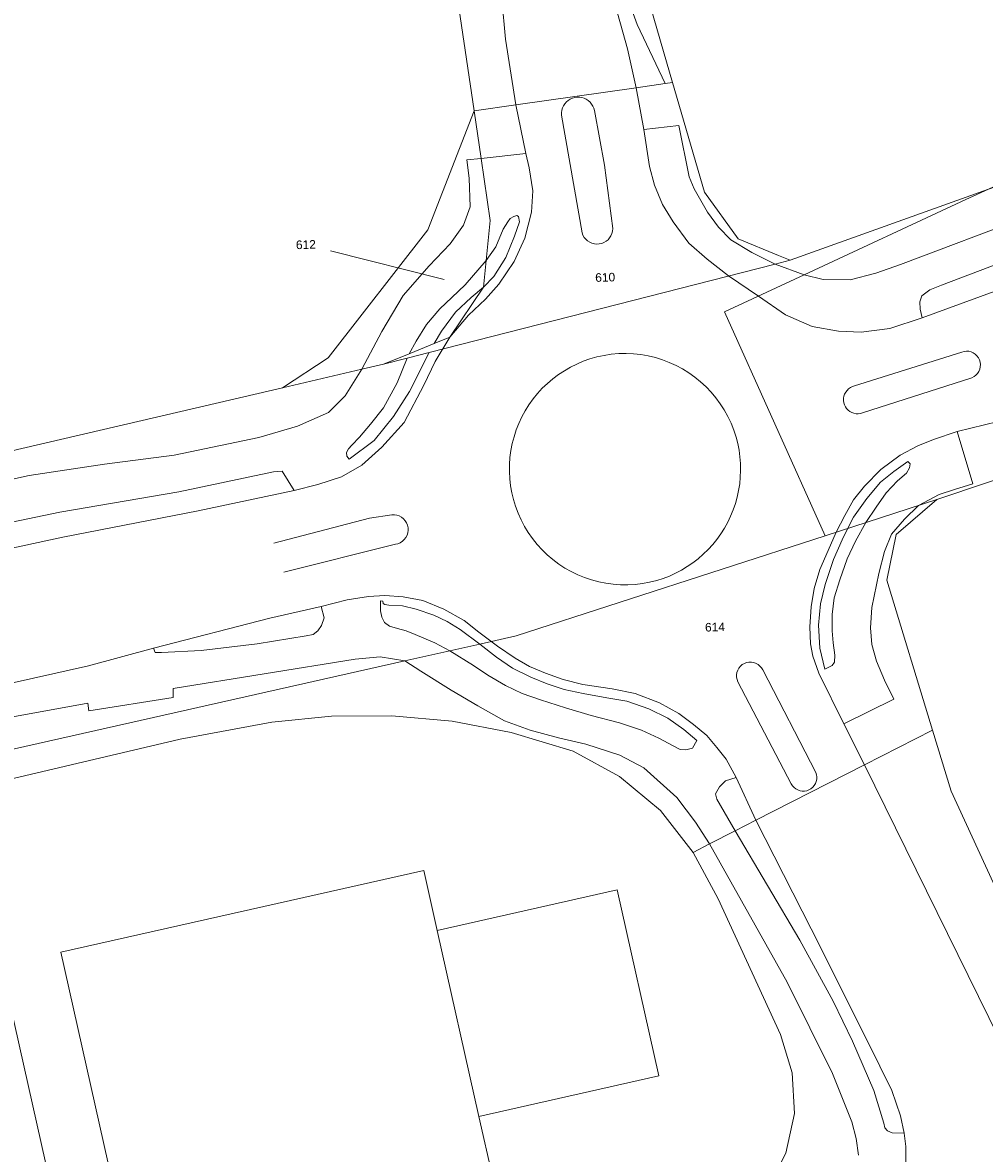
# Model space of a CAD drawing. Header units: millimetres. Extents: x -191 to 81095, y -508122 to 28741.
# Tile 207 of 251: x 5441 to 5520, y 10382 to 10474. Entities that reach past the tile are written whole.
import ezdxf

# ---------------------------------------------------------------- set-up
doc = ezdxf.new("R2010")
doc.units = ezdxf.units.MM
doc.linetypes.add('VE22-087 DB - VST Hervest-Dorsten ALK VA2736$0$1', pattern=[0])
for name, color, linetype, lineweight in [('VE22-087 DB - VST Hervest-Dorsten ALK VA2736$0$AX_Bauteil', 7, 'VE22-087 DB - VST Hervest-Dorsten ALK VA2736$0$1', 18), ('VE22-087 DB - VST Hervest-Dorsten ALK VA2736$0$AX_Flurstueck', 9, 'VE22-087 DB - VST Hervest-Dorsten ALK VA2736$0$1', 18), ('VE22-087 DB - VST Hervest-Dorsten ALK VA2736$0$AX_Gebaeude', 7, 'VE22-087 DB - VST Hervest-Dorsten ALK VA2736$0$1', 18), ('VE22-087 DB - VST Hervest-Dorsten ALK VA2736$0$AX_IndustrieUndGewerbeflaeche', 7, 'VE22-087 DB - VST Hervest-Dorsten ALK VA2736$0$1', 18), ('VE22-087 DB - VST Hervest-Dorsten ALK VA2736$0$AX_Landwirtschaft', 7, 'VE22-087 DB - VST Hervest-Dorsten ALK VA2736$0$1', 18), ('VE22-087 DB - VST Hervest-Dorsten ALK VA2736$0$AX_Strassenverkehr', 7, 'VE22-087 DB - VST Hervest-Dorsten ALK VA2736$0$1', 18), ('VE22-087 DB - VST Hervest-Dorsten ALK VA2736$0$AX_Strassenverkehrsanlage', 7, 'VE22-087 DB - VST Hervest-Dorsten ALK VA2736$0$1', 18)]:
    doc.layers.add(name, color=color, linetype=linetype, lineweight=lineweight)
doc.layers.add('XREF ALK Kataster', color=251, linetype='Continuous')
doc.styles.add('VE22-087 DB - VST Hervest-Dorsten ALK VA2736$0$0', font='arial.ttf')

# ---------------------------------------------------------------- blocks, each defined once
blk = doc.blocks.new('VE22-087 DB - VST Hervest-Dorsten ALK VA2736')
at = {"layer": 'VE22-087 DB - VST Hervest-Dorsten ALK VA2736$0$AX_Bauteil', "color": 7, "linetype": 'VE22-087 DB - VST Hervest-Dorsten ALK VA2736$0$1', "lineweight": 13, "ltscale": 0.5}
blk.add_polyline3d([(5489.449, 10403.199, 0), (5474.721, 10399.885, 0), (5478.148, 10384.673, 0), (5492.875, 10387.987, 0)], close=True, dxfattribs=at)
at = {"layer": 'VE22-087 DB - VST Hervest-Dorsten ALK VA2736$0$AX_Flurstueck', "linetype": 'VE22-087 DB - VST Hervest-Dorsten ALK VA2736$0$1', "lineweight": 13, "ltscale": 0.5}
for points in [[(5489.087, 10508.866, 0), (5485.643, 10505.129, 0), (5484.876, 10500.648, 0), (5493.994, 10469.244, 0), (5496.599, 10460.277, 0), (5499.352, 10456.472, 0), (5502.669, 10455.108, 0), (5503.621, 10454.716, 0), (5519.832, 10460.528, 0), (5538.928, 10469.408, 0), (5540.982, 10468.41, 0), (5556.828, 10475.539, 0), (5576.988, 10485.69, 0), (5596.773, 10497.047, 0), (5616.361, 10509.437, 0), (5634.857, 10522.501, 0), (5651.536, 10536.32, 0), (5666.667, 10551.757, 0), (5589.688, 10533.132, 0), (5561.422, 10526.312, 0), (5527.327, 10518.087, 0), (5504.86, 10512.667, 0)], [(5485.643, 10505.129, 0), (5489.087, 10508.866, 0), (5487.231, 10508.417, 0), (5484.884, 10507.849, 0), (5482.442, 10507.258, 0), (5469.799, 10504.203, 0), (5465.723, 10503.218, 0), (5470.243, 10501.348, 0), (5473.297, 10497.09, 0), (5477.75, 10466.921, 0), (5481.177, 10467.411, 0), (5491.001, 10468.816, 0), (5493.386, 10469.157, 0), (5493.994, 10469.244, 0), (5484.876, 10500.648, 0)], [(5465.723, 10503.218, 0), (5348.218, 10474.845, 0), (5347.038, 10470.328, 0), (5357.658, 10418.406, 0), (5366.824, 10420.958, 0), (5399.952, 10429.574, 0), (5427.254, 10436.182, 0), (5462.075, 10444.277, 0), (5465.81, 10446.723, 0), (5473.957, 10457.201, 0), (5477.75, 10466.921, 0), (5473.297, 10497.09, 0), (5470.243, 10501.348, 0)], [(5493.994, 10469.244, 0), (5493.386, 10469.157, 0), (5491.001, 10468.816, 0), (5481.177, 10467.411, 0), (5477.75, 10466.921, 0), (5478.323, 10463.034, 0), (5479.072, 10457.961, 0), (5478.734, 10454.686, 0), (5478.51, 10452.516, 0), (5475.762, 10448.404, 0), (5474.495, 10447.888, 0), (5472.447, 10447.055, 0), (5470.352, 10446.202, 0), (5472.289, 10446.698, 0), (5474.076, 10447.156, 0), (5502.377, 10454.398, 0), (5503.621, 10454.716, 0), (5502.669, 10455.108, 0), (5499.352, 10456.472, 0), (5496.599, 10460.277, 0)], [(5519.832, 10460.528, 0), (5517.976, 10459.665, 0), (5504.757, 10453.518, 0), (5498.25, 10450.492, 0), (5506.467, 10432.178, 0), (5515.623, 10435.144, 0), (5532.364, 10440.754, 0), (5549.18, 10447.063, 0), (5552.528, 10448.418, 0), (5568.651, 10454.946, 0), (5563.579, 10457.415, 0), (5550.518, 10463.77, 0), (5547.681, 10465.15, 0), (5544.916, 10466.496, 0), (5540.982, 10468.41, 0), (5536.861, 10466.49, 0)], [(5475.762, 10448.404, 0), (5478.51, 10452.516, 0), (5478.734, 10454.686, 0), (5479.072, 10457.961, 0), (5478.323, 10463.034, 0), (5477.75, 10466.921, 0), (5473.957, 10457.201, 0), (5465.81, 10446.723, 0), (5462.075, 10444.277, 0), (5468.569, 10445.787, 0), (5470.352, 10446.202, 0), (5472.447, 10447.055, 0), (5474.495, 10447.888, 0)], [(5515.623, 10435.144, 0), (5512.297, 10432.281, 0), (5511.526, 10428.535, 0), (5515.264, 10416.269, 0), (5516.781, 10411.294, 0), (5527.724, 10387.504, 0), (5571.313, 10407.43, 0), (5552.528, 10448.418, 0), (5549.18, 10447.063, 0), (5532.364, 10440.754, 0)], [(5503.264, 10381.683, 0), (5503.956, 10384.908, 0), (5503.792, 10388.246, 0), (5502.835, 10391.386, 0), (5497.729, 10402.479, 0), (5495.666, 10406.277, 0), (5493.009, 10409.693, 0), (5489.639, 10412.469, 0), (5485.846, 10414.551, 0), (5480.78, 10416.079, 0), (5475.946, 10417.001, 0), (5471.023, 10417.445, 0), (5466.093, 10417.425, 0), (5461.207, 10416.925, 0), (5453.693, 10415.534, 0), (5435.829, 10411.331, 0), (5449.514, 10350.498, 0), (5451.459, 10351.478, 0), (5457.846, 10354.696, 0), (5496.817, 10374.327, 0), (5499.575, 10376.182, 0), (5501.771, 10378.713, 0)], [(5364.037, 10386.211, 0), (5372.865, 10332.894, 0), (5375.732, 10315.589, 0), (5399.654, 10326.526, 0), (5408.537, 10330.588, 0), (5448.306, 10348.771, 0), (5447.889, 10349.679, 0), (5449.514, 10350.498, 0), (5435.829, 10411.331, 0), (5423.338, 10408.392, 0), (5393.087, 10401.845, 0), (5362.19, 10396.262, 0), (5363.16, 10391.51, 0)]]:
    blk.add_polyline3d(points, close=True, dxfattribs=at)
for points in [[(5403.466, 10406.48, 0), (5472.075, 10421.933, 0), (5475.775, 10422.767, 0), (5478.22, 10423.318, 0), (5481.185, 10423.985, 0), (5506.467, 10432.178, 0), (5498.25, 10450.492, 0), (5504.757, 10453.518, 0), (5517.976, 10459.665, 0), (5519.832, 10460.528, 0), (5503.621, 10454.716, 0), (5502.377, 10454.398, 0), (5474.076, 10447.156, 0), (5472.289, 10446.698, 0), (5470.352, 10446.202, 0), (5468.569, 10445.787, 0), (5462.075, 10444.277, 0), (5427.254, 10436.182, 0)], [(5475.292, 10453.127, 0), (5465.994, 10455.481, 0)], [(5435.829, 10411.331, 0), (5453.693, 10415.534, 0), (5461.207, 10416.925, 0), (5466.093, 10417.425, 0), (5471.023, 10417.445, 0), (5475.946, 10417.001, 0), (5480.78, 10416.079, 0), (5485.846, 10414.551, 0), (5489.639, 10412.469, 0), (5493.009, 10409.693, 0), (5495.666, 10406.277, 0), (5497.026, 10406.971, 0), (5499.107, 10408.033, 0), (5500.81, 10408.9, 0), (5509.69, 10413.427, 0), (5515.264, 10416.269, 0), (5511.526, 10428.535, 0), (5512.297, 10432.281, 0), (5515.623, 10435.144, 0), (5506.467, 10432.178, 0), (5481.185, 10423.985, 0), (5478.22, 10423.318, 0), (5475.775, 10422.767, 0), (5472.075, 10421.933, 0), (5403.466, 10406.48, 0)], [(5541.41, 10377.921, 0), (5544.998, 10384.401, 0), (5543.327, 10388.028, 0), (5530.243, 10382.042, 0), (5528.549, 10385.715, 0), (5527.724, 10387.504, 0), (5516.781, 10411.294, 0), (5515.264, 10416.269, 0), (5509.69, 10413.427, 0), (5500.81, 10408.9, 0), (5499.107, 10408.033, 0), (5497.026, 10406.971, 0), (5495.666, 10406.277, 0), (5497.729, 10402.479, 0), (5502.835, 10391.386, 0), (5503.792, 10388.246, 0), (5503.956, 10384.908, 0), (5503.264, 10381.683, 0), (5501.771, 10378.713, 0)]]:
    blk.add_polyline3d(points, dxfattribs=at)
at = {"layer": 'VE22-087 DB - VST Hervest-Dorsten ALK VA2736$0$AX_Gebaeude', "color": 7, "linetype": 'VE22-087 DB - VST Hervest-Dorsten ALK VA2736$0$1', "lineweight": 13, "ltscale": 0.5}
blk.add_polyline3d([(5489.449, 10403.199, 0), (5474.721, 10399.885, 0), (5473.634, 10404.796, 0), (5443.927, 10398.118, 0), (5449.563, 10373.058, 0), (5467.369, 10377.073, 0), (5478.977, 10379.691, 0), (5479.263, 10379.756, 0), (5478.148, 10384.673, 0), (5492.875, 10387.987, 0)], close=True, dxfattribs=at)
at = {"layer": 'VE22-087 DB - VST Hervest-Dorsten ALK VA2736$0$AX_IndustrieUndGewerbeflaeche', "color": 253, "linetype": 'VE22-087 DB - VST Hervest-Dorsten ALK VA2736$0$1', "lineweight": 13, "ltscale": 0.5, "true_color": 0x999999}
for points in [[(5575.305, 10458.138, 0), (5568.651, 10454.946, 0), (5552.528, 10448.418, 0), (5549.18, 10447.063, 0), (5532.364, 10440.754, 0), (5515.623, 10435.144, 0), (5512.297, 10432.281, 0), (5511.526, 10428.535, 0), (5515.264, 10416.269, 0), (5516.781, 10411.294, 0), (5527.724, 10387.504, 0), (5571.313, 10407.43, 0), (5581.604, 10412.13, 0), (5593.622, 10418.18, 0)], [(5461.207, 10416.925, 0), (5453.693, 10415.534, 0), (5435.829, 10411.331, 0), (5449.514, 10350.498, 0), (5451.459, 10351.478, 0), (5457.846, 10354.696, 0), (5496.817, 10374.327, 0), (5499.575, 10376.182, 0), (5501.771, 10378.713, 0), (5503.264, 10381.683, 0), (5503.956, 10384.908, 0), (5503.792, 10388.246, 0), (5502.835, 10391.386, 0), (5497.729, 10402.479, 0), (5495.666, 10406.277, 0), (5493.009, 10409.693, 0), (5489.639, 10412.469, 0), (5485.846, 10414.551, 0), (5480.78, 10416.079, 0), (5475.946, 10417.001, 0), (5471.023, 10417.445, 0), (5466.093, 10417.425, 0)], [(5435.829, 10411.331, 0), (5423.338, 10408.392, 0), (5393.087, 10401.845, 0), (5362.19, 10396.262, 0), (5363.16, 10391.51, 0), (5364.037, 10386.211, 0), (5372.865, 10332.894, 0), (5375.732, 10315.589, 0), (5399.654, 10326.526, 0), (5408.537, 10330.588, 0), (5448.306, 10348.771, 0), (5447.889, 10349.679, 0), (5449.514, 10350.498, 0)]]:
    blk.add_polyline3d(points, close=True, dxfattribs=at)
at = {"layer": 'VE22-087 DB - VST Hervest-Dorsten ALK VA2736$0$AX_Strassenverkehr', "color": 253, "linetype": 'VE22-087 DB - VST Hervest-Dorsten ALK VA2736$0$1', "lineweight": 13, "ltscale": 0.5, "true_color": 0x999999}
for points in [[(5520.626, 10441.507, 0), (5517.283, 10440.692, 0), (5518.558, 10436.419, 0), (5517.058, 10435.956, 0), (5515.815, 10435.542, 0), (5514.124, 10434.659, 0), (5512.963, 10433.534, 0), (5511.894, 10432.315, 0), (5511.329, 10430.872, 0), (5510.881, 10429.087, 0), (5510.289, 10426.292, 0), (5510.183, 10424.646, 0), (5510.286, 10423.265, 0), (5510.691, 10421.913, 0), (5511.34, 10420.354, 0), (5512.096, 10418.818, 0), (5508.001, 10416.78, 0), (5509.69, 10413.427, 0), (5520.715, 10391.046, 0)], [(5527.724, 10387.504, 0), (5516.781, 10411.294, 0), (5515.264, 10416.269, 0), (5511.526, 10428.535, 0), (5512.297, 10432.281, 0), (5515.623, 10435.144, 0), (5532.364, 10440.754, 0)], [(5435.829, 10411.331, 0), (5453.693, 10415.534, 0), (5461.207, 10416.925, 0), (5466.093, 10417.425, 0), (5471.023, 10417.445, 0), (5475.946, 10417.001, 0), (5480.78, 10416.079, 0), (5485.846, 10414.551, 0), (5489.639, 10412.469, 0), (5493.009, 10409.693, 0), (5495.666, 10406.277, 0), (5497.729, 10402.479, 0), (5502.835, 10391.386, 0), (5503.792, 10388.246, 0), (5503.956, 10384.908, 0), (5503.264, 10381.683, 0), (5501.771, 10378.713, 0)], [(5509.215, 10381.517, 0), (5509.021, 10382.863, 0), (5508.672, 10384.229, 0), (5507.082, 10388.195, 0), (5503.37, 10395.659, 0), (5497.026, 10406.971, 0), (5495.871, 10408.753, 0), (5494.338, 10410.751, 0), (5491.632, 10413.191, 0), (5489.668, 10414.227, 0), (5486.898, 10415.136, 0), (5484.668, 10415.636, 0), (5482.329, 10416.276, 0), (5480.232, 10417.026, 0), (5478.051, 10418.267, 0), (5475.87, 10419.543, 0), (5473.4, 10421.094, 0), (5472.075, 10421.933, 0), (5470.06, 10422.268, 0), (5468.025, 10422.088, 0), (5453.14, 10419.669, 0), (5453.125, 10418.93, 0), (5446.224, 10417.859, 0), (5446.137, 10418.49, 0), (5433.396, 10416.149, 0)]]:
    blk.add_polyline3d(points, dxfattribs=at)
for points in [[(5534.202, 10459.568, 0), (5515.993, 10452.667, 0), (5515.042, 10452.294, 0), (5514.389, 10451.794, 0), (5514.215, 10451.309, 0), (5514.259, 10450.696, 0), (5514.419, 10450.007, 0), (5522.554, 10452.97, 0), (5534.815, 10457.716, 0)], [(5534.202, 10459.568, 0), (5534.815, 10457.716, 0), (5522.554, 10452.97, 0), (5514.419, 10450.007, 0), (5514.259, 10450.696, 0), (5514.215, 10451.309, 0), (5514.389, 10451.794, 0), (5515.042, 10452.294, 0), (5515.993, 10452.667, 0)], [(5481.001, 10458.287, 0), (5480.707, 10458.137, 0), (5480.503, 10457.861, 0), (5480.121, 10457.255, 0), (5479.523, 10455.819, 0), (5478.734, 10454.686, 0), (5477.027, 10452.692, 0), (5475.92, 10451.653, 0), (5474.953, 10450.733, 0), (5473.853, 10449.454, 0), (5473.011, 10448.103, 0), (5472.447, 10447.055, 0), (5474.495, 10447.888, 0), (5475.075, 10448.905, 0), (5476.238, 10450.449, 0), (5477.51, 10451.663, 0), (5478.51, 10452.516, 0), (5479.378, 10453.388, 0), (5480.342, 10454.941, 0), (5481.059, 10456.692, 0), (5481.468, 10457.846, 0), (5481.384, 10458.283, 0), (5481.24, 10458.379, 0)], [(5481.24, 10458.379, 0), (5481.384, 10458.283, 0), (5481.468, 10457.846, 0), (5481.059, 10456.692, 0), (5480.342, 10454.941, 0), (5479.378, 10453.388, 0), (5478.51, 10452.516, 0), (5477.51, 10451.663, 0), (5476.238, 10450.449, 0), (5475.075, 10448.905, 0), (5474.495, 10447.888, 0), (5472.447, 10447.055, 0), (5473.011, 10448.103, 0), (5473.853, 10449.454, 0), (5474.953, 10450.733, 0), (5475.92, 10451.653, 0), (5477.027, 10452.692, 0), (5478.734, 10454.686, 0), (5479.523, 10455.819, 0), (5480.121, 10457.255, 0), (5480.503, 10457.861, 0), (5480.707, 10458.137, 0), (5481.001, 10458.287, 0)], [(5474.076, 10447.155, 0), (5472.289, 10446.698, 0), (5471.46, 10444.683, 0), (5470.353, 10442.637, 0), (5469.283, 10441.295, 0), (5468.39, 10440.234, 0), (5467.742, 10439.578, 0), (5467.48, 10439.287, 0), (5467.304, 10438.983, 0), (5467.327, 10438.672, 0), (5467.532, 10438.451, 0), (5469.59, 10439.955, 0), (5471.153, 10441.929, 0), (5472.458, 10443.98, 0)], [(5474.076, 10447.155, 0), (5472.458, 10443.98, 0), (5471.153, 10441.929, 0), (5469.59, 10439.955, 0), (5467.532, 10438.451, 0), (5467.327, 10438.672, 0), (5467.304, 10438.983, 0), (5467.48, 10439.287, 0), (5467.742, 10439.578, 0), (5468.39, 10440.234, 0), (5469.283, 10441.295, 0), (5470.353, 10442.637, 0), (5471.46, 10444.683, 0), (5472.289, 10446.698, 0)], [(5487.793, 10446.797, 0), (5487.236, 10446.639, 0), (5486.69, 10446.447, 0), (5486.157, 10446.222, 0), (5485.638, 10445.965, 0), (5485.137, 10445.677, 0), (5484.653, 10445.359, 0), (5484.191, 10445.011, 0), (5483.75, 10444.636, 0), (5483.333, 10444.235, 0), (5482.941, 10443.809, 0), (5482.576, 10443.36, 0), (5482.24, 10442.889, 0), (5481.932, 10442.399, 0), (5481.656, 10441.891, 0), (5481.411, 10441.367, 0), (5481.198, 10440.828, 0), (5481.019, 10440.278, 0), (5480.873, 10439.718, 0), (5480.763, 10439.15, 0), (5480.687, 10438.576, 0), (5480.646, 10437.999, 0), (5480.641, 10437.421, 0), (5480.671, 10436.843, 0), (5480.737, 10436.268, 0), (5480.837, 10435.698, 0), (5480.972, 10435.135, 0), (5481.142, 10434.582, 0), (5481.352, 10434.02, 0), (5481.597, 10433.473, 0), (5481.877, 10432.942, 0), (5482.189, 10432.43, 0), (5482.534, 10431.939, 0), (5482.908, 10431.471, 0), (5483.312, 10431.027, 0), (5483.743, 10430.61, 0), (5484.2, 10430.221, 0), (5484.68, 10429.862, 0), (5485.182, 10429.534, 0), (5485.704, 10429.239, 0), (5486.244, 10428.977, 0), (5486.799, 10428.75, 0), (5487.367, 10428.558, 0), (5487.947, 10428.403, 0), (5488.535, 10428.285, 0), (5489.129, 10428.204, 0), (5489.727, 10428.161, 0), (5490.327, 10428.157, 0), (5490.926, 10428.19, 0), (5491.522, 10428.261, 0), (5492.112, 10428.37, 0), (5492.693, 10428.516, 0), (5493.219, 10428.682, 0), (5493.735, 10428.879, 0), (5494.238, 10429.106, 0), (5494.727, 10429.362, 0), (5495.2, 10429.645, 0), (5495.656, 10429.956, 0), (5496.093, 10430.293, 0), (5496.509, 10430.655, 0), (5496.904, 10431.04, 0), (5497.276, 10431.448, 0), (5497.623, 10431.877, 0), (5497.944, 10432.325, 0), (5498.239, 10432.792, 0), (5498.506, 10433.274, 0), (5498.745, 10433.772, 0), (5498.954, 10434.283, 0), (5499.133, 10434.804, 0), (5499.281, 10435.336, 0), (5499.398, 10435.875, 0), (5499.484, 10436.42, 0), (5499.537, 10436.969, 0), (5499.558, 10437.521, 0), (5499.548, 10438.072, 0), (5499.505, 10438.622, 0), (5499.43, 10439.169, 0), (5499.323, 10439.71, 0), (5499.185, 10440.244, 0), (5498.998, 10440.82, 0), (5498.776, 10441.383, 0), (5498.517, 10441.93, 0), (5498.225, 10442.46, 0), (5497.899, 10442.97, 0), (5497.541, 10443.458, 0), (5497.152, 10443.922, 0), (5496.735, 10444.361, 0), (5496.29, 10444.772, 0), (5495.82, 10445.153, 0), (5495.327, 10445.504, 0), (5494.812, 10445.822, 0), (5494.278, 10446.107, 0), (5493.727, 10446.357, 0), (5493.161, 10446.572, 0), (5492.583, 10446.749, 0), (5491.994, 10446.89, 0), (5491.397, 10446.992, 0), (5490.795, 10447.056, 0), (5490.191, 10447.081, 0), (5489.586, 10447.068, 0), (5488.982, 10447.016, 0), (5488.384, 10446.926, 0)], [(5487.793, 10446.797, 0), (5488.384, 10446.926, 0), (5488.982, 10447.016, 0), (5489.586, 10447.068, 0), (5490.191, 10447.081, 0), (5490.795, 10447.056, 0), (5491.397, 10446.992, 0), (5491.994, 10446.89, 0), (5492.583, 10446.749, 0), (5493.161, 10446.572, 0), (5493.727, 10446.357, 0), (5494.278, 10446.107, 0), (5494.812, 10445.822, 0), (5495.327, 10445.504, 0), (5495.82, 10445.153, 0), (5496.29, 10444.772, 0), (5496.735, 10444.361, 0), (5497.152, 10443.922, 0), (5497.541, 10443.458, 0), (5497.899, 10442.97, 0), (5498.225, 10442.46, 0), (5498.517, 10441.93, 0), (5498.776, 10441.383, 0), (5498.998, 10440.82, 0), (5499.185, 10440.244, 0), (5499.323, 10439.71, 0), (5499.43, 10439.169, 0), (5499.505, 10438.622, 0), (5499.548, 10438.072, 0), (5499.558, 10437.521, 0), (5499.537, 10436.969, 0), (5499.484, 10436.42, 0), (5499.398, 10435.875, 0), (5499.281, 10435.336, 0), (5499.133, 10434.804, 0), (5498.954, 10434.283, 0), (5498.745, 10433.772, 0), (5498.506, 10433.274, 0), (5498.239, 10432.792, 0), (5497.944, 10432.325, 0), (5497.623, 10431.877, 0), (5497.276, 10431.448, 0), (5496.904, 10431.04, 0), (5496.509, 10430.655, 0), (5496.093, 10430.293, 0), (5495.656, 10429.956, 0), (5495.2, 10429.645, 0), (5494.727, 10429.362, 0), (5494.238, 10429.106, 0), (5493.735, 10428.879, 0), (5493.219, 10428.682, 0), (5492.693, 10428.516, 0), (5492.112, 10428.37, 0), (5491.522, 10428.261, 0), (5490.926, 10428.19, 0), (5490.327, 10428.157, 0), (5489.727, 10428.161, 0), (5489.129, 10428.204, 0), (5488.535, 10428.285, 0), (5487.947, 10428.403, 0), (5487.367, 10428.558, 0), (5486.799, 10428.75, 0), (5486.244, 10428.977, 0), (5485.704, 10429.239, 0), (5485.182, 10429.534, 0), (5484.68, 10429.862, 0), (5484.2, 10430.221, 0), (5483.743, 10430.61, 0), (5483.312, 10431.027, 0), (5482.908, 10431.471, 0), (5482.534, 10431.939, 0), (5482.189, 10432.43, 0), (5481.877, 10432.942, 0), (5481.597, 10433.473, 0), (5481.352, 10434.02, 0), (5481.142, 10434.582, 0), (5480.972, 10435.135, 0), (5480.837, 10435.698, 0), (5480.737, 10436.268, 0), (5480.671, 10436.843, 0), (5480.641, 10437.421, 0), (5480.646, 10437.999, 0), (5480.687, 10438.576, 0), (5480.763, 10439.15, 0), (5480.873, 10439.718, 0), (5481.019, 10440.278, 0), (5481.198, 10440.828, 0), (5481.411, 10441.367, 0), (5481.656, 10441.891, 0), (5481.932, 10442.399, 0), (5482.24, 10442.889, 0), (5482.576, 10443.36, 0), (5482.941, 10443.809, 0), (5483.333, 10444.235, 0), (5483.75, 10444.636, 0), (5484.191, 10445.011, 0), (5484.653, 10445.359, 0), (5485.137, 10445.677, 0), (5485.638, 10445.965, 0), (5486.157, 10446.222, 0), (5486.69, 10446.447, 0), (5487.236, 10446.639, 0)], [(5512.099, 10437.418, 0), (5510.994, 10436.554, 0), (5509.879, 10435.21, 0), (5508.793, 10433.683, 0), (5508.339, 10432.784, 0), (5507.862, 10431.842, 0), (5507.172, 10430.229, 0), (5506.468, 10428.174, 0), (5506.094, 10426.618, 0), (5505.923, 10424.872, 0), (5506.048, 10422.986, 0), (5506.439, 10421.256, 0), (5507.044, 10421.554, 0), (5507.233, 10421.829, 0), (5507.266, 10422.395, 0), (5507.14, 10423.422, 0), (5507.039, 10424.4, 0), (5507.052, 10425.725, 0), (5507.209, 10427.103, 0), (5507.684, 10428.563, 0), (5508.273, 10430.297, 0), (5508.97, 10431.738, 0), (5509.811, 10433.261, 0), (5510.659, 10434.508, 0), (5511.46, 10435.683, 0), (5512.389, 10436.666, 0), (5513.132, 10437.3, 0), (5513.39, 10437.724, 0), (5513.43, 10438.05, 0), (5513.253, 10438.259, 0)], [(5513.253, 10438.259, 0), (5513.43, 10438.05, 0), (5513.39, 10437.724, 0), (5513.132, 10437.3, 0), (5512.389, 10436.666, 0), (5511.46, 10435.683, 0), (5510.659, 10434.508, 0), (5509.811, 10433.261, 0), (5508.97, 10431.738, 0), (5508.273, 10430.297, 0), (5507.684, 10428.563, 0), (5507.209, 10427.103, 0), (5507.052, 10425.725, 0), (5507.039, 10424.4, 0), (5507.14, 10423.422, 0), (5507.266, 10422.395, 0), (5507.233, 10421.829, 0), (5507.044, 10421.554, 0), (5506.439, 10421.256, 0), (5506.048, 10422.986, 0), (5505.923, 10424.872, 0), (5506.094, 10426.618, 0), (5506.468, 10428.174, 0), (5507.172, 10430.229, 0), (5507.862, 10431.842, 0), (5508.339, 10432.784, 0), (5508.793, 10433.683, 0), (5509.879, 10435.21, 0), (5510.994, 10436.554, 0), (5512.099, 10437.418, 0)], [(5461.344, 10437.404, 0), (5453.596, 10435.778, 0), (5443.853, 10434.109, 0), (5437.943, 10432.871, 0), (5426.079, 10430.231, 0), (5398.09, 10423.698, 0), (5382.86, 10419.979, 0), (5358.642, 10413.598, 0), (5351.616, 10411.753, 0), (5351.993, 10409.935, 0), (5359.017, 10411.768, 0), (5380.533, 10417.38, 0), (5403.255, 10422.967, 0), (5421.221, 10427.125, 0), (5444.11, 10432.068, 0), (5455.189, 10434.199, 0), (5463.034, 10435.877, 0), (5462.042, 10437.449, 0)], [(5465.252, 10426.391, 0), (5465.493, 10425.462, 0), (5465.259, 10424.843, 0), (5464.966, 10424.386, 0), (5464.596, 10424.087, 0), (5464.023, 10423.981, 0), (5459.993, 10423.339, 0), (5455.421, 10422.78, 0), (5452.187, 10422.618, 0), (5451.665, 10422.622, 0), (5451.511, 10422.978, 0), (5461.05, 10425.438, 0)], [(5465.252, 10426.391, 0), (5461.05, 10425.438, 0), (5451.511, 10422.978, 0), (5451.665, 10422.622, 0), (5452.187, 10422.618, 0), (5455.421, 10422.78, 0), (5459.993, 10423.339, 0), (5464.023, 10423.981, 0), (5464.596, 10424.087, 0), (5464.966, 10424.386, 0), (5465.259, 10424.843, 0), (5465.493, 10425.462, 0)], [(5470.097, 10426.848, 0), (5470.277, 10426.831, 0), (5470.318, 10426.625, 0), (5470.456, 10426.539, 0), (5470.79, 10426.503, 0), (5471.907, 10426.453, 0), (5473.004, 10426.17, 0), (5474.465, 10425.67, 0), (5475.541, 10425.16, 0), (5476.612, 10424.498, 0), (5478.22, 10423.318, 0), (5479.589, 10422.236, 0), (5480.89, 10421.355, 0), (5482.405, 10420.605, 0), (5483.734, 10420.067, 0), (5485.131, 10419.601, 0), (5486.67, 10419.258, 0), (5488.622, 10418.916, 0), (5490.25, 10418.638, 0), (5492.048, 10418.003, 0), (5493.598, 10417.255, 0), (5494.92, 10416.329, 0), (5495.979, 10415.414, 0), (5495.625, 10414.802, 0), (5495.083, 10414.652, 0), (5494.614, 10414.693, 0), (5494.03, 10414.982, 0), (5492.879, 10415.625, 0), (5491.458, 10416.269, 0), (5489.659, 10416.884, 0), (5487.341, 10417.468, 0), (5485.236, 10418.111, 0), (5483.184, 10418.765, 0), (5481.677, 10419.281, 0), (5480.328, 10419.927, 0), (5478.866, 10420.768, 0), (5477.71, 10421.555, 0), (5475.775, 10422.767, 0), (5474.528, 10423.409, 0), (5472.944, 10424.085, 0), (5472.197, 10424.388, 0), (5471.473, 10424.584, 0), (5470.838, 10424.783, 0), (5470.415, 10425.076, 0), (5470.205, 10425.521, 0), (5470.084, 10426.02, 0)], [(5470.084, 10426.02, 0), (5470.205, 10425.521, 0), (5470.415, 10425.076, 0), (5470.838, 10424.783, 0), (5471.473, 10424.584, 0), (5472.197, 10424.388, 0), (5472.944, 10424.085, 0), (5474.528, 10423.409, 0), (5475.775, 10422.767, 0), (5477.71, 10421.555, 0), (5478.866, 10420.768, 0), (5480.328, 10419.927, 0), (5481.677, 10419.281, 0), (5483.184, 10418.765, 0), (5485.236, 10418.111, 0), (5487.341, 10417.468, 0), (5489.659, 10416.884, 0), (5491.458, 10416.269, 0), (5492.879, 10415.625, 0), (5494.03, 10414.982, 0), (5494.614, 10414.693, 0), (5495.083, 10414.652, 0), (5495.625, 10414.802, 0), (5495.979, 10415.414, 0), (5494.92, 10416.329, 0), (5493.598, 10417.255, 0), (5492.048, 10418.003, 0), (5490.25, 10418.638, 0), (5488.622, 10418.916, 0), (5486.67, 10419.258, 0), (5485.131, 10419.601, 0), (5483.734, 10420.067, 0), (5482.405, 10420.605, 0), (5480.89, 10421.355, 0), (5479.589, 10422.236, 0), (5478.22, 10423.318, 0), (5476.612, 10424.498, 0), (5475.541, 10425.16, 0), (5474.465, 10425.67, 0), (5473.004, 10426.17, 0), (5471.907, 10426.453, 0), (5470.79, 10426.503, 0), (5470.456, 10426.539, 0), (5470.318, 10426.625, 0), (5470.277, 10426.831, 0), (5470.097, 10426.848, 0)], [(5499.209, 10412.393, 0), (5500.81, 10408.9, 0), (5506.107, 10398.516, 0), (5510.952, 10388.8, 0), (5511.938, 10386.8, 0), (5512.647, 10384.717, 0), (5512.947, 10383.294, 0), (5511.96, 10383.335, 0), (5511.583, 10383.493, 0), (5511.371, 10383.747, 0), (5511.267, 10384.135, 0), (5510.468, 10386.792, 0), (5508.719, 10390.827, 0), (5507.141, 10394.094, 0), (5504.397, 10399.105, 0), (5499.107, 10408.033, 0), (5497.613, 10410.638, 0), (5497.502, 10411.068, 0), (5497.837, 10411.624, 0), (5498.325, 10412.14, 0)], [(5498.325, 10412.14, 0), (5497.837, 10411.624, 0), (5497.502, 10411.068, 0), (5497.613, 10410.638, 0), (5499.107, 10408.033, 0), (5504.397, 10399.105, 0), (5507.141, 10394.094, 0), (5508.719, 10390.827, 0), (5510.468, 10386.792, 0), (5511.267, 10384.135, 0), (5511.371, 10383.747, 0), (5511.583, 10383.493, 0), (5511.96, 10383.335, 0), (5512.947, 10383.294, 0), (5512.647, 10384.717, 0), (5511.938, 10386.8, 0), (5510.952, 10388.8, 0), (5506.107, 10398.516, 0), (5500.81, 10408.9, 0), (5499.209, 10412.393, 0)]]:
    blk.add_polyline3d(points, close=True, dxfattribs=at)
at = {"layer": 'VE22-087 DB - VST Hervest-Dorsten ALK VA2736$0$AX_Strassenverkehrsanlage', "color": 7, "linetype": 'VE22-087 DB - VST Hervest-Dorsten ALK VA2736$0$1', "lineweight": 13, "ltscale": 0.5, "true_color": 0xf7f7f0}
for points in [[(5484.911, 10466.583, 0), (5484.909, 10466.779, 0), (5484.936, 10466.974, 0), (5484.99, 10467.163, 0), (5485.07, 10467.342, 0), (5485.176, 10467.507, 0), (5485.304, 10467.656, 0), (5485.453, 10467.784, 0), (5485.618, 10467.89, 0), (5485.797, 10467.971, 0), (5485.986, 10468.025, 0), (5486.181, 10468.051, 0), (5486.377, 10468.049, 0), (5486.571, 10468.019, 0), (5486.759, 10467.961, 0), (5486.936, 10467.877, 0), (5487.099, 10467.768, 0), (5487.245, 10467.637, 0), (5487.371, 10467.486, 0), (5487.473, 10467.318, 0), (5487.55, 10467.138, 0), (5487.601, 10466.948, 0)], [(5487.601, 10466.948, 0), (5488.431, 10462.496, 0), (5489.1, 10457.297, 0)], [(5484.911, 10466.583, 0), (5486.59, 10456.947, 0)], [(5491.652, 10465.391, 0), (5492.118, 10462.366, 0), (5492.502, 10460.84, 0), (5493.171, 10459.266, 0), (5494.036, 10457.839, 0), (5495.335, 10456.112, 0), (5496.822, 10454.788, 0), (5498.562, 10453.421, 0), (5501.025, 10451.783, 0), (5503.244, 10450.258, 0), (5505.422, 10449.286, 0), (5507.581, 10448.897, 0), (5509.417, 10448.838, 0), (5511.762, 10449.12, 0), (5514.419, 10450.007, 0)], [(5486.59, 10456.947, 0), (5486.663, 10456.758, 0), (5486.764, 10456.583, 0), (5486.891, 10456.426, 0), (5487.042, 10456.291, 0), (5487.212, 10456.181, 0), (5487.397, 10456.099, 0), (5487.593, 10456.048, 0), (5487.794, 10456.028, 0), (5487.996, 10456.04, 0), (5488.194, 10456.084, 0), (5488.382, 10456.158, 0), (5488.556, 10456.261, 0), (5488.712, 10456.39, 0), (5488.845, 10456.542, 0), (5488.953, 10456.713, 0), (5489.033, 10456.899, 0), (5489.082, 10457.096, 0), (5489.1, 10457.297, 0)], [(5508.873, 10444.428, 0), (5517.653, 10447.202, 0)], [(5517.653, 10447.202, 0), (5517.84, 10447.256, 0), (5518.034, 10447.276, 0), (5518.228, 10447.262, 0), (5518.418, 10447.215, 0), (5518.596, 10447.137, 0), (5518.758, 10447.029, 0), (5518.899, 10446.894, 0), (5519.015, 10446.737, 0), (5519.102, 10446.563, 0), (5519.158, 10446.376, 0), (5519.181, 10446.183, 0), (5519.17, 10445.988, 0), (5519.126, 10445.798, 0), (5519.05, 10445.619, 0), (5518.945, 10445.455, 0), (5518.812, 10445.312, 0), (5518.657, 10445.194, 0), (5518.484, 10445.104, 0)], [(5509.533, 10442.218, 0), (5518.484, 10445.104, 0)], [(5509.533, 10442.218, 0), (5509.36, 10442.17, 0), (5509.181, 10442.148, 0), (5509.002, 10442.155, 0), (5508.826, 10442.189, 0), (5508.657, 10442.25, 0), (5508.5, 10442.337, 0), (5508.358, 10442.447, 0), (5508.234, 10442.577, 0), (5508.133, 10442.725, 0), (5508.055, 10442.887, 0), (5508.004, 10443.059, 0), (5507.98, 10443.237, 0), (5507.984, 10443.417, 0), (5508.015, 10443.594, 0), (5508.074, 10443.763, 0), (5508.158, 10443.922, 0), (5508.266, 10444.066, 0), (5508.394, 10444.191, 0), (5508.541, 10444.295, 0), (5508.702, 10444.374, 0), (5508.873, 10444.428, 0)], [(5508.001, 10416.78, 0), (5505.962, 10420.929, 0), (5505.469, 10422.32, 0), (5505.289, 10423.32, 0), (5505.229, 10424.725, 0), (5505.335, 10426.349, 0), (5505.574, 10427.869, 0), (5506.051, 10429.418, 0), (5506.721, 10430.96, 0), (5507.391, 10432.478, 0), (5508.09, 10433.831, 0), (5508.789, 10435.104, 0), (5509.71, 10436.232, 0), (5511.034, 10437.599, 0), (5512.623, 10438.767, 0), (5514.051, 10439.52, 0), (5515.355, 10440.054, 0), (5517.283, 10440.692, 0)], [(5461.375, 10431.576, 0), (5469.196, 10433.606, 0), (5471.018, 10433.893, 0)], [(5471.018, 10433.893, 0), (5471.227, 10433.895, 0), (5471.434, 10433.862, 0), (5471.631, 10433.794, 0), (5471.815, 10433.693, 0), (5471.978, 10433.563, 0), (5472.117, 10433.406, 0), (5472.226, 10433.228, 0), (5472.304, 10433.034, 0), (5472.348, 10432.83, 0), (5472.356, 10432.621, 0), (5472.328, 10432.414, 0), (5472.265, 10432.214, 0), (5472.17, 10432.029, 0), (5472.043, 10431.862, 0), (5471.891, 10431.719, 0), (5471.716, 10431.605, 0), (5471.524, 10431.522, 0), (5471.321, 10431.473, 0)], [(5462.181, 10429.19, 0), (5471.321, 10431.473, 0)], [(5353.737, 10401.549, 0), (5360.823, 10402.95, 0), (5381.562, 10407.457, 0), (5423.088, 10416.372, 0), (5441.697, 10420.532, 0), (5446.21, 10421.522, 0), (5451.511, 10422.978, 0)], [(5499.335, 10420.233, 0), (5499.266, 10420.416, 0), (5499.231, 10420.609, 0), (5499.23, 10420.805, 0), (5499.263, 10420.998, 0), (5499.328, 10421.183, 0), (5499.425, 10421.354, 0), (5499.55, 10421.505, 0), (5499.7, 10421.632, 0), (5499.869, 10421.731, 0), (5500.053, 10421.799, 0), (5500.246, 10421.834, 0), (5500.442, 10421.836, 0), (5500.635, 10421.803, 0), (5500.82, 10421.737, 0), (5500.99, 10421.64, 0), (5501.141, 10421.515, 0), (5501.268, 10421.366, 0), (5501.367, 10421.196, 0)], [(5501.367, 10421.196, 0), (5505.721, 10412.807, 0)], [(5499.335, 10420.233, 0), (5503.706, 10411.88, 0)], [(5503.706, 10411.88, 0), (5503.806, 10411.722, 0), (5503.932, 10411.583, 0), (5504.079, 10411.466, 0), (5504.243, 10411.377, 0), (5504.421, 10411.316, 0), (5504.606, 10411.286, 0), (5504.793, 10411.287, 0), (5504.978, 10411.321, 0), (5505.154, 10411.384, 0), (5505.317, 10411.477, 0), (5505.463, 10411.595, 0), (5505.586, 10411.736, 0), (5505.684, 10411.896, 0), (5505.753, 10412.071, 0), (5505.792, 10412.254, 0), (5505.8, 10412.441, 0), (5505.776, 10412.627, 0), (5505.721, 10412.807, 0)], [(5513.072, 10380.729, 0), (5513.073, 10382.221, 0), (5512.947, 10383.294, 0)]]:
    blk.add_polyline3d(points, dxfattribs=at)
at = {"layer": 'VE22-087 DB - VST Hervest-Dorsten ALK VA2736$0$AX_Flurstueck', "char_height": 0.7, "attachment_point": 2, "style": 'VE22-087 DB - VST Hervest-Dorsten ALK VA2736$0$0', "bg_fill": 3, "box_fill_scale": 1, "bg_fill_color": 256, "bg_fill_transparency": 0}
for s, insert, rotation in [('612', (5463.979, 10456.34), 1.58956), ('610', (5488.468, 10453.662), 1.58956), ('614', (5497.454, 10425.056), 1.58955)]:
    blk.add_mtext(s, dxfattribs=dict(at, insert=insert, rotation=rotation))
at = {"layer": 'VE22-087 DB - VST Hervest-Dorsten ALK VA2736$0$AX_Landwirtschaft', "color": 253, "linetype": 'VE22-087 DB - VST Hervest-Dorsten ALK VA2736$0$1', "lineweight": 13, "ltscale": 0.5, "true_color": 0x999999}
blk.add_polyline3d([(5489.137, 10479.416, 0), (5491.087, 10473.993, 0), (5493.386, 10469.157, 0), (5493.994, 10469.244, 0), (5496.599, 10460.277, 0), (5499.352, 10456.472, 0), (5502.669, 10455.108, 0), (5503.621, 10454.716, 0), (5519.832, 10460.528, 0), (5536.861, 10466.49, 0), (5540.982, 10468.41, 0), (5556.828, 10475.539, 0)], dxfattribs=at)
blk.add_polyline3d([(5465.723, 10503.218, 0), (5348.218, 10474.845, 0), (5328.805, 10473.938, 0), (5336.017, 10465.54, 0), (5341.687, 10459.423, 0), (5350.64, 10416.447, 0), (5357.658, 10418.406, 0), (5366.824, 10420.958, 0), (5399.952, 10429.574, 0), (5427.254, 10436.182, 0), (5462.075, 10444.277, 0), (5465.81, 10446.723, 0), (5473.957, 10457.201, 0), (5477.75, 10466.921, 0), (5473.297, 10497.09, 0), (5470.243, 10501.348, 0)], close=True, dxfattribs=at)
at = {"layer": 'VE22-087 DB - VST Hervest-Dorsten ALK VA2736$0$AX_Strassenverkehr', "color": 253, "linetype": 'VE22-087 DB - VST Hervest-Dorsten ALK VA2736$0$1', "lineweight": 13, "ltscale": 0.5, "true_color": 0x999999}
for points in [[(5556.828, 10475.539, 0), (5540.982, 10468.41, 0), (5536.861, 10466.49, 0), (5519.832, 10460.528, 0), (5503.621, 10454.716, 0), (5502.669, 10455.108, 0), (5499.352, 10456.472, 0), (5496.599, 10460.277, 0), (5493.994, 10469.244, 0), (5493.386, 10469.157, 0), (5491.087, 10473.993, 0), (5489.137, 10479.416, 0)], [(5489.103, 10476.308, 0), (5490.309, 10472.012, 0), (5491.001, 10468.816, 0), (5491.652, 10465.391, 0), (5494.505, 10465.724, 0), (5495.364, 10461.526, 0), (5495.771, 10460.56, 0), (5496.839, 10458.632, 0), (5497.76, 10457.417, 0), (5498.75, 10456.376, 0), (5500.482, 10455.337, 0), (5502.377, 10454.398, 0), (5504.757, 10453.518, 0), (5506.304, 10453.144, 0), (5508.533, 10453.115, 0), (5510.619, 10453.662, 0), (5512.646, 10454.362, 0), (5523.188, 10458.331, 0), (5535.647, 10463.088, 0), (5540.601, 10464.757, 0), (5544.916, 10466.496, 0), (5558.216, 10472.347, 0), (5568.32, 10477.093, 0)], [(5568.32, 10477.093, 0), (5558.216, 10472.347, 0), (5544.916, 10466.496, 0), (5540.601, 10464.757, 0), (5535.647, 10463.088, 0), (5523.188, 10458.331, 0), (5512.646, 10454.362, 0), (5510.619, 10453.662, 0), (5508.533, 10453.115, 0), (5506.304, 10453.144, 0), (5504.757, 10453.518, 0), (5502.377, 10454.398, 0), (5500.482, 10455.337, 0), (5498.75, 10456.376, 0), (5497.76, 10457.417, 0), (5496.839, 10458.632, 0), (5495.771, 10460.56, 0), (5495.364, 10461.526, 0), (5494.505, 10465.724, 0), (5491.652, 10465.391, 0), (5491.001, 10468.816, 0), (5490.309, 10472.012, 0), (5489.103, 10476.308, 0)], [(5479.728, 10479.368, 0), (5480.331, 10472.797, 0), (5481.177, 10467.411, 0), (5481.984, 10463.435, 0), (5478.323, 10463.034, 0), (5477.172, 10462.916, 0), (5477.353, 10461.415, 0), (5477.419, 10459.069, 0), (5476.899, 10457.583, 0), (5475.785, 10456.046, 0), (5474.083, 10454.247, 0), (5471.943, 10451.839, 0), (5470.203, 10448.883, 0), (5468.569, 10445.787, 0), (5467.195, 10443.631, 0), (5465.831, 10442.262, 0), (5463.305, 10441.141, 0), (5460.142, 10440.213, 0), (5453.21, 10438.758, 0), (5447.518, 10438.04, 0), (5441.343, 10437.115, 0), (5412.054, 10430.679, 0)], [(5437.943, 10432.871, 0), (5443.853, 10434.109, 0), (5453.596, 10435.778, 0), (5461.344, 10437.404, 0), (5462.042, 10437.449, 0), (5463.034, 10435.877, 0), (5455.189, 10434.199, 0), (5444.11, 10432.068, 0), (5421.221, 10427.125, 0)], [(5433.396, 10416.149, 0), (5446.137, 10418.49, 0), (5446.224, 10417.859, 0), (5453.125, 10418.93, 0), (5453.14, 10419.669, 0), (5468.025, 10422.088, 0), (5470.06, 10422.268, 0), (5472.075, 10421.933, 0), (5473.4, 10421.094, 0), (5475.87, 10419.543, 0), (5478.051, 10418.267, 0), (5480.232, 10417.026, 0), (5482.329, 10416.276, 0), (5484.668, 10415.636, 0), (5486.898, 10415.136, 0), (5489.668, 10414.227, 0), (5491.632, 10413.191, 0), (5494.338, 10410.751, 0), (5495.871, 10408.753, 0), (5497.026, 10406.971, 0), (5503.37, 10395.659, 0), (5507.082, 10388.195, 0), (5508.672, 10384.229, 0), (5509.021, 10382.863, 0), (5509.215, 10381.517, 0)], [(5520.715, 10391.046, 0), (5509.69, 10413.427, 0), (5508.001, 10416.78, 0), (5512.096, 10418.818, 0), (5511.34, 10420.354, 0), (5510.691, 10421.913, 0), (5510.286, 10423.265, 0), (5510.183, 10424.646, 0), (5510.289, 10426.292, 0), (5510.881, 10429.087, 0), (5511.329, 10430.872, 0), (5511.894, 10432.315, 0), (5512.963, 10433.534, 0), (5514.124, 10434.659, 0), (5515.815, 10435.542, 0), (5517.058, 10435.956, 0), (5518.558, 10436.419, 0), (5517.283, 10440.692, 0), (5520.626, 10441.507, 0)], [(5473.297, 10497.09, 0), (5477.75, 10466.921, 0), (5473.957, 10457.201, 0), (5465.81, 10446.723, 0), (5462.075, 10444.277, 0), (5427.254, 10436.182, 0)], [(5412.054, 10430.679, 0), (5441.343, 10437.115, 0), (5447.518, 10438.04, 0), (5453.21, 10438.758, 0), (5460.142, 10440.213, 0), (5463.305, 10441.141, 0), (5465.831, 10442.262, 0), (5467.195, 10443.631, 0), (5468.569, 10445.787, 0), (5470.203, 10448.883, 0), (5471.943, 10451.839, 0), (5474.083, 10454.247, 0), (5475.785, 10456.046, 0), (5476.899, 10457.583, 0), (5477.419, 10459.069, 0), (5477.353, 10461.415, 0), (5477.172, 10462.916, 0), (5478.323, 10463.034, 0), (5481.984, 10463.435, 0), (5481.177, 10467.411, 0), (5480.331, 10472.797, 0), (5479.728, 10479.368, 0)]]:
    blk.add_polyline3d(points, dxfattribs=at)
at = {"layer": 'VE22-087 DB - VST Hervest-Dorsten ALK VA2736$0$AX_Strassenverkehrsanlage', "color": 7, "linetype": 'VE22-087 DB - VST Hervest-Dorsten ALK VA2736$0$1', "lineweight": 13, "ltscale": 0.5, "true_color": 0xf7f7f0}
for points in [[(5463.034, 10435.877, 0), (5464.958, 10436.379, 0), (5466.904, 10437.002, 0), (5468.555, 10437.959, 0), (5470.192, 10439.426, 0), (5472.042, 10441.44, 0), (5473.636, 10444.499, 0), (5474.577, 10446.43, 0), (5475.762, 10448.404, 0), (5477.288, 10450.225, 0), (5478.689, 10451.515, 0), (5479.778, 10452.74, 0), (5481.034, 10454.617, 0), (5481.892, 10456.504, 0), (5482.444, 10458.63, 0), (5482.567, 10460.384, 0), (5482.272, 10462.273, 0), (5481.984, 10463.435, 0)], [(5465.252, 10426.391, 0), (5467.378, 10426.931, 0), (5469.123, 10427.195, 0), (5470.439, 10427.297, 0), (5471.956, 10427.188, 0), (5473.564, 10426.886, 0), (5475.27, 10426.176, 0), (5476.94, 10425.228, 0), (5478.134, 10424.289, 0), (5479.678, 10423.142, 0), (5481.111, 10422.155, 0), (5482.298, 10421.475, 0), (5483.589, 10420.926, 0), (5485.052, 10420.406, 0), (5486.663, 10420.007, 0), (5489.051, 10419.64, 0), (5490.92, 10419.282, 0), (5492.931, 10418.516, 0), (5494.512, 10417.629, 0), (5495.705, 10416.733, 0), (5496.789, 10415.834, 0), (5497.617, 10414.84, 0), (5498.378, 10413.889, 0), (5499.209, 10412.393, 0)]]:
    blk.add_polyline3d(points, dxfattribs=at)

msp = doc.modelspace()

# ---------------------------------------------------------------- block references
at = {"layer": 'XREF ALK Kataster', "color": 251}
msp.add_blockref('VE22-087 DB - VST Hervest-Dorsten ALK VA2736', (0, 0), dxfattribs=at)

doc.saveas('drawing.dxf')
